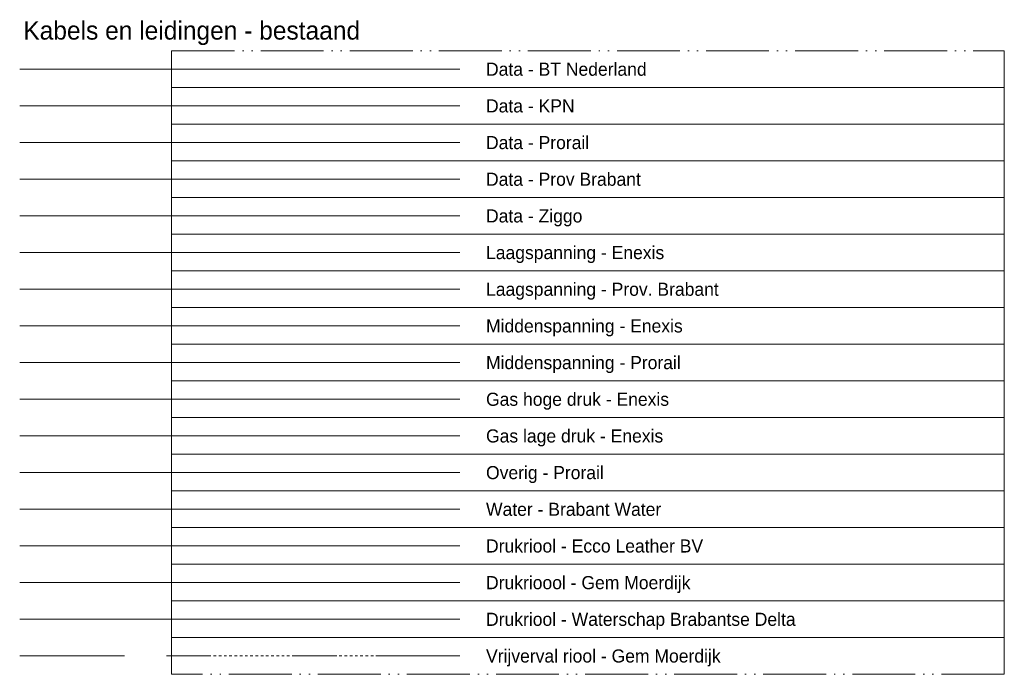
# Model space of a CAD drawing. Extents: x 100132 to 103276, y 406587 to 407552.
# Tile 5 of 5: x 103182 to 103276, y 406587 to 406650. Entities that reach past the tile are written whole.
import ezdxf
from ezdxf.enums import TextEntityAlignment as Align

# ---------------------------------------------------------------- set-up
doc = ezdxf.new("R2010")
doc.units = 0
for name, pattern in [('50kanaal', [1, 0.5, -0.5]), ('RI-OVERIG', [17, 5, -2, 2, -2, 0, -2, 2, -2]), ('rtwphantom50', [17, 12, -1.5, 0.25, -1.5, 0.25, -1.5])]:
    doc.linetypes.add(name, pattern=pattern)
for name, color, linetype, lineweight in [('B-OI-KL-DATA_BT NEDERLAND_0000566275_VECT_15O058071-G', 90, 'KL-DATA-N', 18), ('B-OI-KL-DATA_KPN_0000546663_VECT_15O058071-G', 90, 'KL-DATA-N', 18), ('B-OI-KL-DATA_PRORAIL_0000596202_VECT_15O058071-G', 90, 'KL-DATA-N', 18), ('B-OI-KL-DATA_PROV.NOORD BRABANT_0000583000_VECT_15O058072-G', 90, 'KL-DATA-N', 18), ('B-OI-KL-DATA_ZIGGO BV_0000546674_VECT_15O058071-G', 90, 'KL-DATA-N', 18), ('B-OI-KL-ET_LS_ENEXIS_0000729946_VECT_15O058071-G', 10, 'KL-LS-N', 18), ('B-OI-KL-ET_LS_PROV.NOORD BRABANT_0000583000_VECT_15O058071-G', 10, 'KL-LS-N', 18), ('B-OI-KL-ET_MS_ENEXIS_0000729946_VECT_15O058071-G', 10, 'KL-MS-N', 18), ('B-OI-KL-ET_MS_PRORAIL_0000596202_VECT_15O058071-G', 10, 'KL-MS-N', 18), ('B-OI-KL-GAS_HD_ENEXIS_0000729946_VECT_15O058071-G', 30, 'KL-GAS-HD-N', 18), ('B-OI-KL-GAS_LD_ENEXIS_0000729946_VECT_15O058071-G', 30, 'KL-GAS-LD-N', 18), ('B-OI-KL-OVERIG_PRORAIL_0000596202_VECT_15O058071-G', 8, 'Continuous', 18), ('B-OI-KL-WATER_BW_0000551269_VECT_15O058071-G', 170, 'KL-WATER-N', 18), ('B-OI-RI-DRUK_ECCO LEATHER BV_0000599700_VECT_15O058071-G', 210, 'RI-PERS', 18), ('B-OI-RI-DRUK_VDBGEMMOERDIJK_0000578116_VECT_15O058071-G', 210, 'RI-PERS', 18), ('B-OI-RI-DRUK_WSBRABANTSEDELTA_0000589925_VECT_15O058071-G', 210, 'RI-PERS', 18), ('B-OI-RI-VRIJVERVAL_VDBGEMMOERDIJK_0000578116_VECT_15O058071-G', 210, 'RI-OVERIG', 18), ('to-xx-t25_2000', 7, 'Continuous', 25), ('to-xx-t50_2000', 7, 'Continuous', 25), ('to-xx-verklaring', 7, 'Continuous', 25)]:
    doc.layers.add(name, color=color, linetype=linetype, lineweight=lineweight)
doc.layers.add('to-xx-hulplijn', color=52, linetype='Continuous', lineweight=35, plot=False)
doc.styles.add('rtw_iso', font='iso-rtw.shx')
doc.styles.get("Standard").update_dxf_attribs({"font": 'NLCS-ISO.ttf'})
doc.linetypes.add('KL-DATA-N', pattern='A,4,-1,[101,NLCS.shx,S=0.5,R=0,X=0,Y=0],-1,4,-1,["D",Standard,S=1,R=0,X=-0.25,Y=-0.5],-1.5', length=12.5)
doc.linetypes.add('KL-GAS-HD-N', pattern='A,4,-1,[69,NLCS.shx,S=0.5,R=0,X=0,Y=0],-1,4,-1,["H",Standard,S=1,R=0,X=0,Y=-0.5],-2', length=13)
doc.linetypes.add('KL-GAS-LD-N', pattern='A,4,-1,[69,NLCS.shx,S=0.5,R=0,X=0,Y=0],-1,4,-1,["L",Standard,S=1,R=0,X=0.25,Y=-0.5],-2', length=13)
doc.linetypes.add('KL-LS-N', pattern='A,4,-1,[103,NLCS.shx,S=0.75,R=0,X=0,Y=0],-1,4,-1,["L",Standard,S=1,R=0,X=0,Y=-0.5],-2', length=13)
doc.linetypes.add('KL-MS-N', pattern='A,4,-1,[103,NLCS.shx,S=0.75,R=0,X=0,Y=0],-1,4,-1,["M",Standard,S=1,R=0,X=0,Y=-0.5],-2', length=13)
doc.linetypes.add('KL-WATER-N', pattern='A,7,-0.5,[168,NLCS.shx,S=0.75,R=0,X=0.75,Y=0],-2', length=9.5)
doc.linetypes.add('RI-PERS', pattern='A,7,-2,["P",Standard,S=1.8,R=0,X=-0.5,Y=-0.9],-2,7,-2,[102,NLCS.shx,S=1,R=180,X=0,Y=0],-2', length=22)

# ---------------------------------------------------------------- blocks, each defined once
blk = doc.blocks.new('Verklaring_lijn_2000')
at = {"layer": 'to-xx-hulplijn', "linetype": 'rtwphantom50', "lineweight": 0, "ltscale": 2}
blk.add_lwpolyline([(0, 0), (317.83, 0), (317.83, -14), (0, -14)], close=True, dxfattribs=at)
at = {"layer": 'to-xx-hulplijn', "linetype": '50kanaal', "lineweight": 0, "ltscale": 2}
blk.add_lwpolyline([(10, -7), (110, -7)], dxfattribs=at)
at = {"layer": 'to-xx-t25_2000', "style": 'rtw_iso'}
blk.add_attdef('OMSCHRIJVING_VAN_DE_LIJN', text='', height=5, dxfattribs=at).set_placement((120, -7), align=Align.MIDDLE_LEFT)

msp = doc.modelspace()

# ---------------------------------------------------------------- linework, layer by layer
at = {"layer": 'B-OI-KL-DATA_BT NEDERLAND_0000566275_VECT_15O058071-G', "ltscale": 2, "flags": 128}
msp.add_lwpolyline([(103182.136, 406645.071), (103224.136, 406645.071)], dxfattribs=at)
at = {"layer": 'B-OI-KL-DATA_KPN_0000546663_VECT_15O058071-G', "ltscale": 2, "flags": 128}
msp.add_lwpolyline([(103182.136, 406641.571), (103224.136, 406641.571)], dxfattribs=at)
at = {"layer": 'B-OI-KL-DATA_PRORAIL_0000596202_VECT_15O058071-G', "ltscale": 2, "flags": 128}
msp.add_lwpolyline([(103182.136, 406638.071), (103224.136, 406638.071)], dxfattribs=at)
at = {"layer": 'B-OI-KL-DATA_PROV.NOORD BRABANT_0000583000_VECT_15O058072-G', "ltscale": 2, "flags": 128}
msp.add_lwpolyline([(103182.136, 406634.571), (103224.136, 406634.571)], dxfattribs=at)
at = {"layer": 'B-OI-KL-DATA_ZIGGO BV_0000546674_VECT_15O058071-G', "ltscale": 2, "flags": 128}
msp.add_lwpolyline([(103182.136, 406631.071), (103224.136, 406631.071)], dxfattribs=at)
at = {"layer": 'B-OI-KL-ET_LS_ENEXIS_0000729946_VECT_15O058071-G', "ltscale": 2, "flags": 128}
msp.add_lwpolyline([(103182.136, 406627.571), (103224.136, 406627.571)], dxfattribs=at)
at = {"layer": 'B-OI-KL-ET_LS_PROV.NOORD BRABANT_0000583000_VECT_15O058071-G', "ltscale": 2, "flags": 128}
msp.add_lwpolyline([(103182.136, 406624.071), (103224.136, 406624.071)], dxfattribs=at)
at = {"layer": 'B-OI-KL-ET_MS_ENEXIS_0000729946_VECT_15O058071-G', "ltscale": 2, "flags": 128}
msp.add_lwpolyline([(103182.136, 406620.571), (103224.136, 406620.571)], dxfattribs=at)
at = {"layer": 'B-OI-KL-ET_MS_PRORAIL_0000596202_VECT_15O058071-G', "ltscale": 2, "flags": 128}
msp.add_lwpolyline([(103182.136, 406617.071), (103224.136, 406617.071)], dxfattribs=at)
at = {"layer": 'B-OI-KL-GAS_HD_ENEXIS_0000729946_VECT_15O058071-G', "ltscale": 2, "flags": 128}
msp.add_lwpolyline([(103182.136, 406613.571), (103224.136, 406613.571)], dxfattribs=at)
at = {"layer": 'B-OI-KL-GAS_LD_ENEXIS_0000729946_VECT_15O058071-G', "ltscale": 2, "flags": 128}
msp.add_lwpolyline([(103182.136, 406610.071), (103224.136, 406610.071)], dxfattribs=at)
at = {"layer": 'B-OI-KL-OVERIG_PRORAIL_0000596202_VECT_15O058071-G', "ltscale": 2, "flags": 128}
msp.add_lwpolyline([(103182.136, 406606.571), (103224.136, 406606.571)], dxfattribs=at)
at = {"layer": 'B-OI-KL-WATER_BW_0000551269_VECT_15O058071-G', "ltscale": 2, "flags": 128}
msp.add_lwpolyline([(103182.136, 406603.071), (103224.136, 406603.071)], dxfattribs=at)
at = {"layer": 'B-OI-RI-DRUK_ECCO LEATHER BV_0000599700_VECT_15O058071-G', "ltscale": 2, "flags": 128}
msp.add_lwpolyline([(103182.136, 406599.571), (103224.136, 406599.571)], dxfattribs=at)
at = {"layer": 'B-OI-RI-DRUK_VDBGEMMOERDIJK_0000578116_VECT_15O058071-G', "ltscale": 2, "flags": 128}
msp.add_lwpolyline([(103182.136, 406596.071), (103224.136, 406596.071)], dxfattribs=at)
at = {"layer": 'B-OI-RI-DRUK_WSBRABANTSEDELTA_0000589925_VECT_15O058071-G', "ltscale": 2, "flags": 128}
msp.add_lwpolyline([(103182.136, 406592.571), (103224.136, 406592.571)], dxfattribs=at)
at = {"layer": 'B-OI-RI-VRIJVERVAL_VDBGEMMOERDIJK_0000578116_VECT_15O058071-G', "ltscale": 2, "flags": 128}
msp.add_lwpolyline([(103182.136, 406589.071), (103224.136, 406589.071)], dxfattribs=at)

# ---------------------------------------------------------------- block references
at = {"layer": 'to-xx-verklaring', "xscale": 0.25, "yscale": 0.25, "zscale": 0.25}
for p, values in [((103196.636, 406646.821), {'OMSCHRIJVING_VAN_DE_LIJN': 'Data - BT Nederland'}), ((103196.636, 406643.321), {'OMSCHRIJVING_VAN_DE_LIJN': 'Data - KPN'}), ((103196.636, 406639.821), {'OMSCHRIJVING_VAN_DE_LIJN': 'Data - Prorail'}), ((103196.636, 406636.321), {'OMSCHRIJVING_VAN_DE_LIJN': 'Data - Prov Brabant'}), ((103196.636, 406632.821), {'OMSCHRIJVING_VAN_DE_LIJN': 'Data - Ziggo'}), ((103196.636, 406629.321), {'OMSCHRIJVING_VAN_DE_LIJN': 'Laagspanning - Enexis'}), ((103196.636, 406625.821), {'OMSCHRIJVING_VAN_DE_LIJN': 'Laagspanning - Prov. Brabant'}), ((103196.636, 406622.321), {'OMSCHRIJVING_VAN_DE_LIJN': 'Middenspanning - Enexis'}), ((103196.636, 406618.821), {'OMSCHRIJVING_VAN_DE_LIJN': 'Middenspanning - Prorail'}), ((103196.636, 406615.321), {'OMSCHRIJVING_VAN_DE_LIJN': 'Gas hoge druk - Enexis'}), ((103196.636, 406611.821), {'OMSCHRIJVING_VAN_DE_LIJN': 'Gas lage druk - Enexis'}), ((103196.636, 406608.321), {'OMSCHRIJVING_VAN_DE_LIJN': 'Overig - Prorail'}), ((103196.636, 406604.821), {'OMSCHRIJVING_VAN_DE_LIJN': 'Water - Brabant Water'}), ((103196.636, 406601.321), {'OMSCHRIJVING_VAN_DE_LIJN': 'Drukriool - Ecco Leather BV'}), ((103196.636, 406597.821), {'OMSCHRIJVING_VAN_DE_LIJN': 'Drukrioool - Gem Moerdijk'}), ((103196.636, 406594.321), {'OMSCHRIJVING_VAN_DE_LIJN': 'Drukriool - Waterschap Brabantse Delta'}), ((103196.636, 406590.821), {'OMSCHRIJVING_VAN_DE_LIJN': 'Vrijverval riool - Gem Moerdijk'})]:
    msp.add_blockref('Verklaring_lijn_2000', p, dxfattribs=at).add_auto_attribs(values)

# ---------------------------------------------------------------- texts
at = {"layer": 'to-xx-t50_2000', "style": 'rtw_iso'}
msp.add_text('Kabels en leidingen - bestaand', height=1.75, dxfattribs=at).set_placement((103182.483, 406648.771), align=Align.MIDDLE_LEFT)

doc.saveas('drawing.dxf')
